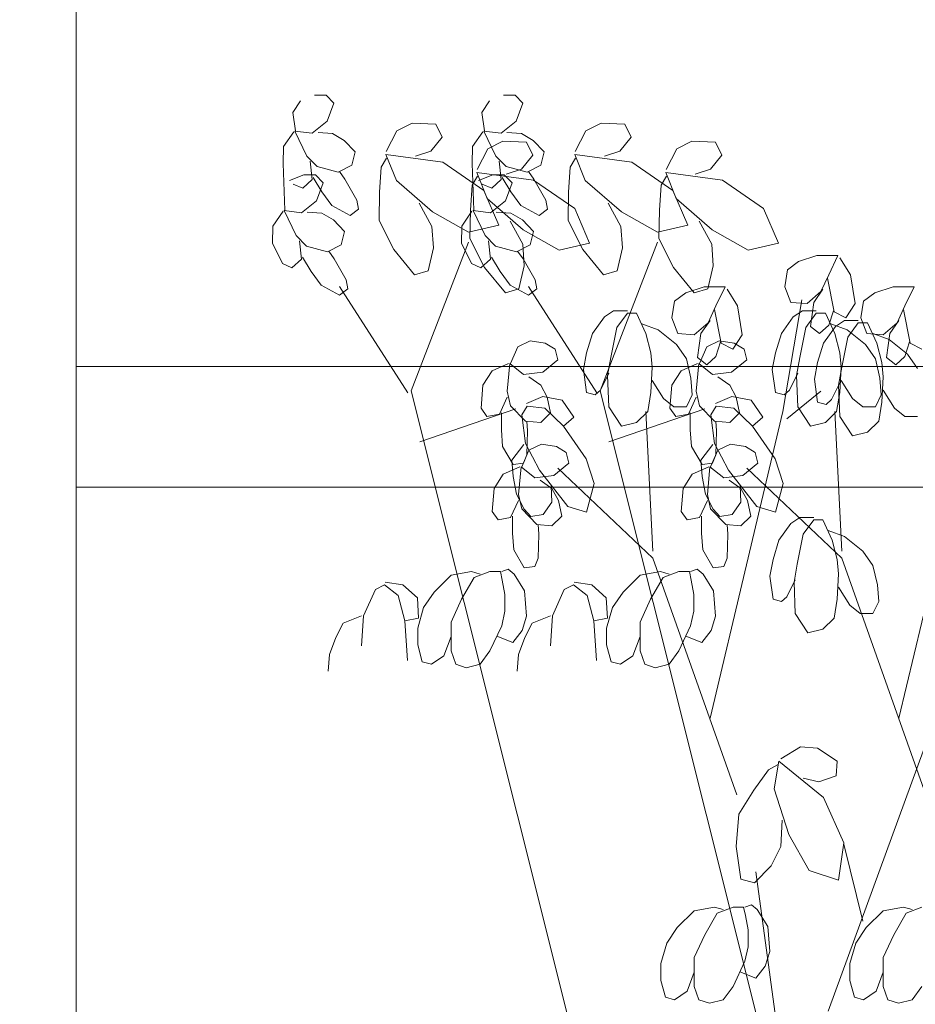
# Model space of a CAD drawing. Header units: millimetres. Extents: x 325 to 308333, y 120 to 24406.
# Tile 7 of 21: x 300599 to 300896, y 6864 to 7190. Entities that reach past the tile are written whole.
import ezdxf

# ---------------------------------------------------------------- set-up
doc = ezdxf.new("R2010")
doc.units = ezdxf.units.MM
doc.header["$LTSCALE"] = 2.5
doc.linetypes.add('DOT', pattern=[0.25, 0, -0.25])
for name, color, linetype, lineweight in [('Dimension', 40, 'Continuous', 0), ('ELEVATION 1', 143, 'Continuous', 18), ('ELEVATION 2', 41, 'Continuous', 15), ('HATCH LIGHT', 250, 'Continuous', 0), ('HATCH MEDIUM', 251, 'Continuous', 5)]:
    doc.layers.add(name, color=color, linetype=linetype, lineweight=lineweight)
doc.styles.get("Standard").update_dxf_attribs({"font": 'GOTHIC.TTF'})
doc.dimstyles.new('AJKD_30', dxfattribs={"dimscale": 30, "dimtxt": 2, "dimasz": 1, "dimexe": 0.8, "dimexo": 0.8, "dimgap": 0.5, "dimtad": 1, "dimdec": 0, "dimzin": 0, "dimdsep": 46, "dimtxsty": 'Standard', "dimblk": 'ARCHTICK', "dimcen": 0.125, "dimclrd": 251, "dimclre": 251, "dimclrt": 42, "dimadec": 0, "dimazin": 0, "dimtfac": 1, "dimtdec": 0, "dimtix": 1, "dimtmove": 1, "dimatfit": 3, "dimfxl": 0, "dimtolj": 1, "dimtzin": 0, "dimarcsym": 0})

# ---------------------------------------------------------------- blocks, each defined once
blk = doc.blocks.new('_ArchTick')
at = {"color": 0, "linetype": 'ByBlock', "const_width": 0.15}
blk.add_lwpolyline([(-0.5, -0.5), (0.5, 0.5)], dxfattribs=at)
blk = doc.blocks.new('*D111')
at = {"layer": 'Defpoints', "color": 0}
for p in [(300618.21, 8185.26), (298987.66, 5785.26), (300618.21, 5785.26)]:
    blk.add_point(p, dxfattribs=at)
at = {"layer": 'ELEVATION 1', "color": 251, "linetype": 'DOT', "lineweight": -2}
for p, q in [((300594.21, 8185.26), (298963.66, 8185.26)), ((300594.21, 5785.26), (298963.66, 5785.26))]:
    blk.add_line(p, q, dxfattribs=at)
at = {"layer": 'ELEVATION 1', "color": 251, "lineweight": -2}
blk.add_line((298987.66, 8185.26), (298987.66, 5785.26), dxfattribs=at)
at = {"layer": 'ELEVATION 1', "color": 251, "lineweight": -2, "xscale": 24, "yscale": 24, "zscale": 24}
for p, rotation in [((298987.66, 8185.26), 90), ((298987.66, 5785.26), 270)]:
    blk.add_blockref('_ArchTick', p, dxfattribs=dict(at, rotation=rotation))
at = {"layer": 'ELEVATION 1', "color": 42, "insert": (298941.15, 6985.26), "char_height": 60, "attachment_point": 5, "rotation": 90}
blk.add_mtext('\\A1;2400', dxfattribs=at)
blk = doc.blocks.new('*D112')
at = {"layer": 'Defpoints', "color": 0}
for p in [(299233.91, 8185.26), (300618.21, 8185.26), (300618.21, 5785.26)]:
    blk.add_point(p, dxfattribs=at)
at = {"layer": 'ELEVATION 1', "color": 251, "linetype": 'DOT', "lineweight": -2}
for p, q in [((300594.21, 8185.26), (299209.91, 8185.26)), ((300594.21, 5785.26), (299209.91, 5785.26))]:
    blk.add_line(p, q, dxfattribs=at)
at = {"layer": 'ELEVATION 1', "color": 251, "lineweight": -2}
blk.add_line((299233.91, 5785.26), (299233.91, 8185.26), dxfattribs=at)
at = {"layer": 'ELEVATION 1', "color": 251, "lineweight": -2, "xscale": 24, "yscale": 24, "zscale": 24}
for p, rotation in [((299233.91, 8185.26), 90), ((299233.91, 5785.26), 270)]:
    blk.add_blockref('_ArchTick', p, dxfattribs=dict(at, rotation=rotation))
at = {"layer": 'ELEVATION 1', "color": 42, "insert": (299187.4, 6985.26), "char_height": 60, "attachment_point": 5, "rotation": 90}
blk.add_mtext('\\A1;2400', dxfattribs=at)
blk = doc.blocks.new('EDER')
for p, q in [((-230.5, 860.23), (-226.17, 860.22)), ((-226.17, 860.22), (-223.21, 857.26)), ((-159.5, 860.23), (-155.17, 860.22)), ((-155.17, 860.22), (-152.22, 857.26)), ((-238.65, 853.69), (-235.82, 858.05)), ((-223.21, 857.26), (-225.72, 850.45)), ((-167.65, 853.69), (-164.82, 858.05)), ((-152.22, 857.26), (-154.72, 850.45)), ((-237.68, 846.88), (-238.65, 853.69)), ((-166.68, 846.88), (-167.65, 853.69)), ((-225.72, 850.45), (-231.36, 845.97)), ((-199.55, 846.8), (-193.84, 849.74)), ((-193.84, 849.74), (-184.94, 849.34)), ((-184.94, 849.34), (-182.54, 844.45)), ((-154.72, 850.45), (-160.36, 845.97)), ((-128.55, 846.8), (-122.84, 849.74)), ((-122.84, 849.74), (-113.94, 849.34)), ((-113.94, 849.34), (-111.55, 844.45)), ((-238.31, 846.5), (-242.17, 840.98)), ((-231.36, 845.97), (-237.89, 846.75)), ((-237.89, 846.75), (-233.34, 837.36)), ((-223.77, 845.82), (-229.2, 846.22)), ((-219.32, 843.24), (-223.77, 845.82)), ((-203.53, 839.1), (-199.55, 846.8)), ((-182.54, 844.45), (-186.85, 839.19)), ((-167.32, 846.5), (-171.18, 840.98)), ((-160.36, 845.97), (-166.9, 846.75)), ((-166.9, 846.75), (-162.34, 837.36)), ((-152.77, 845.82), (-158.2, 846.22)), ((-148.32, 843.24), (-152.77, 845.82)), ((-132.53, 839.1), (-128.55, 846.8)), ((-111.55, 844.45), (-115.85, 839.19)), ((-242.17, 840.98), (-242.31, 834.56)), ((-215.21, 838.87), (-219.32, 843.24)), ((-171.18, 840.98), (-171.31, 834.56)), ((-165.44, 840.05), (-159.73, 842.99)), ((-159.73, 842.99), (-150.83, 842.58)), ((-150.83, 842.58), (-148.43, 837.7)), ((-144.22, 838.87), (-148.32, 843.24)), ((-94.44, 840.05), (-88.73, 842.99)), ((-88.73, 842.99), (-79.83, 842.58)), ((-79.83, 842.58), (-77.44, 837.7)), ((-233.34, 837.36), (-229.47, 833.37)), ((-216.5, 833.86), (-215.21, 838.87)), ((-205.42, 833.19), (-203.41, 836.53)), ((-203.69, 837.94), (-182.33, 835.07)), ((-199.77, 828.17), (-203.69, 837.94)), ((-186.85, 839.19), (-192.61, 837.28)), ((-169.42, 832.35), (-165.44, 840.05)), ((-162.34, 837.36), (-158.48, 833.37)), ((-148.43, 837.7), (-152.74, 832.44)), ((-145.5, 833.86), (-144.22, 838.87)), ((-134.42, 833.19), (-132.41, 836.53)), ((-132.69, 837.94), (-111.33, 835.07)), ((-128.77, 828.17), (-132.69, 837.94)), ((-115.85, 839.19), (-121.61, 837.28)), ((-98.42, 832.35), (-94.44, 840.05)), ((-77.44, 837.7), (-81.74, 832.44)), ((-241.71, 816.95), (-242.31, 834.56)), ((-231.41, 828.49), (-232.17, 835.43)), ((-229.47, 833.37), (-221.58, 831.3)), ((-221.58, 831.3), (-216.5, 833.86)), ((-206.07, 823.81), (-205.42, 833.19)), ((-182.33, 835.07), (-166.88, 824.37)), ((-170.71, 816.95), (-171.31, 834.56)), ((-160.42, 828.49), (-161.17, 835.43)), ((-158.48, 833.37), (-150.58, 831.3)), ((-150.58, 831.3), (-145.5, 833.86)), ((-135.07, 823.81), (-134.42, 833.19)), ((-111.33, 835.07), (-95.88, 824.37)), ((-239.85, 828.13), (-234.53, 830.3)), ((-234.53, 830.3), (-230.2, 830.29)), ((-227.73, 823.86), (-231.02, 829.26)), ((-230.2, 830.29), (-227.24, 827.33)), ((-221.16, 831.56), (-219.07, 828.6)), ((-171.31, 826.44), (-169.3, 829.78)), ((-169.58, 831.19), (-148.22, 828.32)), ((-165.66, 821.42), (-169.58, 831.19)), ((-168.85, 828.13), (-163.53, 830.3)), ((-163.53, 830.3), (-159.2, 830.29)), ((-156.74, 823.86), (-160.02, 829.26)), ((-159.2, 830.29), (-156.25, 827.33)), ((-152.74, 832.44), (-158.5, 830.52)), ((-150.16, 831.56), (-148.07, 828.6)), ((-100.31, 826.44), (-98.3, 829.78)), ((-98.58, 831.19), (-77.22, 828.32)), ((-94.66, 821.42), (-98.58, 831.19)), ((-81.74, 832.44), (-87.5, 830.52)), ((-238.49, 826.84), (-234.95, 825.29)), ((-234.95, 825.29), (-231.41, 828.49)), ((-227.24, 827.33), (-229.74, 820.53)), ((-219.07, 828.6), (-214.59, 820.75)), ((-186.22, 816.32), (-199.77, 828.17)), ((-171.96, 817.06), (-171.31, 826.44)), ((-167.49, 826.84), (-163.95, 825.29)), ((-163.95, 825.29), (-160.42, 828.49)), ((-156.25, 827.33), (-158.75, 820.53)), ((-148.22, 828.32), (-132.77, 817.62)), ((-148.07, 828.6), (-143.59, 820.75)), ((-115.23, 816.32), (-128.77, 828.17)), ((-100.96, 817.06), (-100.31, 826.44)), ((-77.22, 828.32), (-61.78, 817.62)), ((-224.03, 818.71), (-227.73, 823.86)), ((-206.22, 813.15), (-206.07, 823.81)), ((-166.88, 824.37), (-161.3, 811.39)), ((-153.03, 818.71), (-156.74, 823.86)), ((-135.23, 813.15), (-135.07, 823.81)), ((-95.88, 824.37), (-90.3, 811.39)), ((-229.74, 820.53), (-235.39, 816.04)), ((-217.14, 814.97), (-224.03, 818.71)), ((-214.59, 820.75), (-214, 817.41)), ((-191.14, 819.67), (-186.41, 810.92)), ((-152.11, 809.57), (-165.66, 821.42)), ((-158.75, 820.53), (-164.39, 816.04)), ((-146.14, 814.97), (-153.03, 818.71)), ((-143.59, 820.75), (-143.01, 817.41)), ((-120.15, 819.67), (-115.41, 810.92)), ((-81.12, 809.57), (-94.66, 821.42)), ((-242.34, 816.57), (-246.2, 811.05)), ((-235.39, 816.04), (-241.92, 816.83)), ((-241.92, 816.83), (-237.37, 807.44)), ((-227.8, 815.9), (-233.23, 816.29)), ((-223.34, 813.32), (-227.8, 815.9)), ((-214, 817.41), (-217.14, 814.97)), ((-172.66, 808.71), (-186.22, 816.32)), ((-171.35, 816.57), (-175.21, 811.05)), ((-172.11, 806.4), (-171.96, 817.06)), ((-164.39, 816.04), (-170.92, 816.83)), ((-170.92, 816.83), (-166.37, 807.44)), ((-156.8, 815.9), (-162.23, 816.29)), ((-152.35, 813.32), (-156.8, 815.9)), ((-143.01, 817.41), (-146.14, 814.97)), ((-132.77, 817.62), (-127.19, 804.63)), ((-101.66, 808.71), (-115.23, 816.32)), ((-101.12, 806.4), (-100.96, 817.06)), ((-61.78, 817.62), (-56.19, 804.63)), ((-246.2, 811.05), (-246.34, 804.63)), ((-219.24, 808.94), (-223.34, 813.32)), ((-200.73, 802.22), (-206.22, 813.15)), ((-186.41, 810.92), (-185.81, 802.83)), ((-175.21, 811.05), (-175.34, 804.63)), ((-161.3, 811.39), (-172.66, 808.71)), ((-157.04, 812.92), (-152.3, 804.17)), ((-148.25, 808.94), (-152.35, 813.32)), ((-129.74, 802.22), (-135.23, 813.15)), ((-115.41, 810.92), (-114.82, 802.83)), ((-90.3, 811.39), (-101.66, 808.71)), ((-86.04, 812.92), (-81.3, 804.17)), ((-237.37, 807.44), (-233.5, 803.44)), ((-220.53, 803.93), (-219.24, 808.94)), ((-166.37, 807.44), (-162.51, 803.44)), ((-138.55, 801.96), (-152.11, 809.57)), ((-149.53, 803.93), (-148.25, 808.94)), ((-67.55, 801.96), (-81.12, 809.57)), ((-246.34, 804.63), (-242.52, 796.91)), ((-235.44, 798.57), (-236.2, 805.51)), ((-233.5, 803.44), (-225.61, 801.37)), ((-225.61, 801.37), (-220.53, 803.93)), ((-194.16, 749.14), (-172.7, 804.99)), ((-175.34, 804.63), (-171.52, 796.91)), ((-166.63, 795.46), (-172.11, 806.4)), ((-164.45, 798.57), (-165.2, 805.51)), ((-162.51, 803.44), (-154.61, 801.37)), ((-154.61, 801.37), (-149.53, 803.93)), ((-152.3, 804.17), (-151.71, 796.08)), ((-127.19, 804.63), (-138.55, 801.96)), ((-123.16, 749.14), (-101.7, 804.99)), ((-95.63, 795.46), (-101.12, 806.4)), ((-81.3, 804.17), (-80.71, 796.08)), ((-56.19, 804.63), (-67.55, 801.96)), ((-225.19, 801.63), (-223.1, 798.67)), ((-192.93, 792.69), (-200.73, 802.22)), ((-185.81, 802.83), (-187.8, 794.22)), ((-154.19, 801.63), (-152.1, 798.67)), ((-121.93, 792.69), (-129.74, 802.22)), ((-114.82, 802.83), (-116.8, 794.22)), ((-48.63, 797.72), (-41.73, 799.98)), ((-41.73, 799.98), (-33.84, 799.98)), ((-33.84, 799.98), (-37.29, 792.75)), ((-242.52, 796.91), (-238.98, 795.36)), ((-238.98, 795.36), (-235.44, 798.57)), ((-231.76, 793.93), (-235.05, 799.34)), ((-223.1, 798.67), (-218.62, 790.82)), ((-171.52, 796.91), (-167.98, 795.36)), ((-167.98, 795.36), (-164.45, 798.57)), ((-160.76, 793.93), (-164.05, 799.34)), ((-151.71, 796.08), (-153.69, 787.47)), ((-152.1, 798.67), (-147.62, 790.82)), ((-80.71, 796.08), (-82.69, 787.47)), ((-52.82, 794.56), (-48.63, 797.72)), ((-33.1, 799.07), (-29.15, 792.75)), ((-228.06, 788.79), (-231.76, 793.93)), ((-187.8, 794.22), (-192.93, 792.69)), ((-158.82, 785.94), (-166.63, 795.46)), ((-157.06, 788.79), (-160.76, 793.93)), ((-116.8, 794.22), (-121.93, 792.69)), ((-87.82, 785.94), (-95.63, 795.46)), ((-53.81, 788.23), (-52.82, 794.56)), ((-37.29, 792.75), (-40.25, 786.43)), ((-29.15, 792.75), (-27.43, 781.91)), ((-221.17, 785.05), (-228.06, 788.79)), ((-218.62, 790.82), (-218.03, 787.48)), ((-150.17, 785.05), (-157.06, 788.79)), ((-147.62, 790.82), (-147.03, 787.48)), ((-35.32, 778.75), (-37.78, 791.4)), ((-218.03, 787.48), (-221.17, 785.05)), ((-195.42, 748.37), (-221.1, 788.26)), ((-153.69, 787.47), (-158.82, 785.94)), ((-147.03, 787.48), (-150.17, 785.05)), ((-124.43, 748.37), (-150.1, 788.26)), ((-95.23, 782.81), (-91.04, 785.98)), ((-91.04, 785.98), (-84.14, 788.23)), ((-82.69, 787.47), (-87.82, 785.94)), ((-84.14, 788.23), (-76.25, 788.23)), ((-76.25, 788.23), (-79.7, 781.01)), ((-75.51, 787.33), (-71.56, 781.01)), ((-51.59, 782.36), (-53.81, 788.23)), ((-40.25, 786.43), (-45.43, 781.91)), ((-42.96, 782.36), (-39.51, 787.33)), ((-24.23, 782.81), (-20.04, 785.98)), ((-20.04, 785.98), (-13.14, 788.23)), ((-13.14, 788.23), (-5.25, 788.23)), ((-5.25, 788.23), (-8.7, 781.01)), ((-96.22, 776.49), (-95.23, 782.81)), ((-79.7, 781.01), (-82.66, 774.69)), ((-71.56, 781.01), (-69.84, 770.17)), ((-54.55, 741.27), (-47.4, 783.27)), ((-45.43, 781.91), (-51.59, 782.36)), ((-44.19, 773.33), (-42.96, 782.36)), ((-27.43, 781.91), (-30.88, 776.49)), ((-25.22, 776.49), (-24.23, 782.81)), ((-8.7, 781.01), (-11.66, 774.69)), ((-118.16, 779.2), (-121.61, 776.94)), ((-112.98, 779.2), (-118.16, 779.2)), ((-116.93, 772.88), (-112.98, 778.3)), ((-112.98, 778.3), (-109.53, 778.3)), ((-109.53, 778.3), (-106.08, 770.62)), ((-77.73, 767.01), (-80.19, 779.65)), ((-47.16, 779.2), (-50.62, 776.94)), ((-41.99, 779.2), (-47.16, 779.2)), ((-45.93, 772.88), (-41.99, 778.3)), ((-41.99, 778.3), (-38.53, 778.3)), ((-38.53, 778.3), (-35.08, 770.62)), ((-35.57, 779.2), (-37.29, 773.78)), ((-30.88, 776.49), (-35.32, 778.75)), ((-6.73, 767.01), (-9.19, 779.65)), ((-121.61, 776.94), (-126.05, 770.62)), ((-107.56, 774.23), (-101.4, 771.98)), ((-94, 770.62), (-96.22, 776.49)), ((-82.66, 774.69), (-87.83, 770.17)), ((-85.37, 770.62), (-81.92, 775.59)), ((-50.62, 776.94), (-55.05, 770.62)), ((-37.29, 773.78), (-40.74, 770.62)), ((-36.56, 774.23), (-30.4, 771.98)), ((-31.37, 775.59), (-34.83, 773.33)), ((-26.2, 775.59), (-31.37, 775.59)), ((-30.14, 769.27), (-26.2, 774.69)), ((-26.2, 774.69), (-22.74, 774.69)), ((-23, 770.62), (-25.22, 776.49)), ((-22.74, 774.69), (-19.29, 767.01)), ((-11.66, 774.69), (-16.84, 770.17)), ((-14.37, 770.62), (-10.92, 775.59)), ((-126.05, 770.62), (-128.27, 763.4)), ((-119.15, 761.59), (-116.93, 772.88)), ((-106.08, 770.62), (-104.11, 763.4)), ((-101.4, 771.98), (-94.49, 766.56)), ((-87.83, 770.17), (-94, 770.62)), ((-86.6, 761.59), (-85.37, 770.62)), ((-69.84, 770.17), (-73.29, 764.75)), ((-55.05, 770.62), (-57.27, 763.4)), ((-48.15, 761.59), (-45.93, 772.88)), ((-40.74, 770.62), (-44.19, 773.33)), ((-34.83, 773.33), (-39.26, 767.01)), ((-35.08, 770.62), (-33.11, 763.4)), ((-30.4, 771.98), (-23.49, 766.56)), ((-16.84, 770.17), (-23, 770.62)), ((-20.77, 770.62), (-14.61, 768.36)), ((-15.6, 761.59), (-14.37, 770.62)), ((-154.16, 765.65), (-149.47, 767.91)), ((-149.47, 767.91), (-143.8, 767.01)), ((-143.8, 767.01), (-140.1, 764.75)), ((-94.49, 766.56), (-90.79, 761.14)), ((-83.16, 765.65), (-78.48, 767.91)), ((-77.97, 767.46), (-79.7, 762.04)), ((-78.48, 767.91), (-72.81, 767.01)), ((-73.29, 764.75), (-77.73, 767.01)), ((-72.81, 767.01), (-69.11, 764.75)), ((-39.26, 767.01), (-41.48, 759.78)), ((-32.36, 757.98), (-30.14, 769.27)), ((-23.49, 766.56), (-19.8, 761.14)), ((-19.29, 767.01), (-17.32, 759.78)), ((-14.61, 768.36), (-7.7, 762.94)), ((-6.98, 767.46), (-8.7, 762.04)), ((-2.29, 764.75), (-6.73, 767.01)), ((-156.87, 759.33), (-154.16, 765.65)), ((-140.1, 764.75), (-139.12, 760.69)), ((-128.27, 763.4), (-129.5, 757.07)), ((-104.11, 763.4), (-103.61, 757.98)), ((-85.87, 759.33), (-83.16, 765.65)), ((-69.11, 764.75), (-68.12, 760.69)), ((-57.27, 763.4), (-58.51, 757.07)), ((-33.11, 763.4), (-32.62, 757.98)), ((-7.7, 762.94), (-4.01, 757.52)), ((-157.61, 759.33), (-163.77, 756.62)), ((-157.12, 759.33), (-158.1, 748.94)), ((-151.94, 755.27), (-157.12, 759.33)), ((-139.12, 760.69), (-144.79, 756.17)), ((-120.38, 754.81), (-119.15, 761.59)), ((-86.61, 759.33), (-92.78, 756.62)), ((-90.79, 761.14), (-89.07, 753.91)), ((-86.12, 759.33), (-87.11, 748.94)), ((-83.15, 758.88), (-86.6, 761.59)), ((-80.94, 755.27), (-86.12, 759.33)), ((-79.7, 762.04), (-83.15, 758.88)), ((-68.12, 760.69), (-73.79, 756.17)), ((-49.38, 754.81), (-48.15, 761.59)), ((-41.48, 759.78), (-42.72, 753.46)), ((-19.8, 761.14), (-18.07, 753.91)), ((-17.32, 759.78), (-16.83, 754.36)), ((-12.15, 758.88), (-15.6, 761.59)), ((-8.7, 762.04), (-12.15, 758.88)), ((-163.77, 756.62), (-167.22, 751.2)), ((-144.79, 756.17), (-151.94, 755.27)), ((-129.5, 757.07), (-128.27, 748.49)), ((-123.09, 749.4), (-119.89, 755.72)), ((-103.61, 757.98), (-104.11, 748.49)), ((-92.78, 756.62), (-96.23, 751.2)), ((-73.79, 756.17), (-80.94, 755.27)), ((-58.51, 757.07), (-57.27, 748.49)), ((-52.09, 749.4), (-48.89, 755.72)), ((-33.59, 751.2), (-32.36, 757.98)), ((-32.62, 757.98), (-33.11, 748.49)), ((-145.53, 751.2), (-149.97, 754.36)), ((-119.89, 743.07), (-120.38, 754.81)), ((-99.42, 746.23), (-103.61, 753.01)), ((-89.07, 753.91), (-88.57, 747.59)), ((-74.53, 751.2), (-78.97, 754.36)), ((-48.89, 743.07), (-49.38, 754.81)), ((-42.72, 753.46), (-41.48, 744.88)), ((-36.3, 745.78), (-33.1, 752.1)), ((-28.43, 746.23), (-32.62, 753.01)), ((-18.07, 753.91), (-17.58, 747.59)), ((-16.83, 754.36), (-17.32, 744.88)), ((-57.7, 203.03), (-194.16, 749.14)), ((-167.22, 751.2), (-167.96, 742.62)), ((-158.1, 748.94), (-156.87, 743.52)), ((-143.06, 746.69), (-145.53, 751.2)), ((-128.27, 748.49), (-125.06, 747.59)), ((-125.06, 747.59), (-123.09, 749.4)), ((13.29, 203.03), (-123.16, 749.14)), ((-104.11, 748.49), (-105.34, 741.27)), ((-96.23, 751.2), (-96.97, 742.62)), ((-88.57, 747.59), (-90.79, 743.07)), ((-87.11, 748.94), (-85.87, 743.52)), ((-72.07, 746.69), (-74.53, 751.2)), ((-57.27, 748.49), (-54.07, 747.59)), ((-54.07, 747.59), (-52.09, 749.4)), ((-53.07, 738.56), (-40.25, 748.94)), ((-33.11, 748.49), (-34.34, 741.27)), ((-33.1, 739.46), (-33.59, 751.2)), ((-17.58, 747.59), (-19.8, 743.07)), ((-12.64, 742.62), (-16.83, 749.4)), ((-161.06, 740.36), (-158.1, 746.69)), ((-150.82, 744.29), (-144.67, 746.98)), ((-144.67, 746.98), (-137.45, 745.55)), ((-141.83, 740.81), (-143.06, 746.69)), ((-137.45, 745.55), (-133.04, 739.25)), ((-95.48, 743.07), (-99.42, 746.23)), ((-90.06, 740.36), (-87.11, 746.69)), ((-79.83, 744.29), (-73.67, 746.98)), ((-73.67, 746.98), (-66.45, 745.55)), ((-70.83, 740.81), (-72.07, 746.69)), ((-66.45, 745.55), (-62.04, 739.25)), ((-41.48, 744.88), (-38.28, 743.98)), ((-38.28, 743.98), (-36.3, 745.78)), ((-24.48, 743.07), (-28.43, 746.23)), ((-17.32, 744.88), (-18.55, 737.65)), ((-190.89, 729.99), (-154.85, 742.38)), ((-167.96, 742.62), (-165.75, 739.46)), ((-165.75, 739.46), (-161.06, 740.36)), ((-160.32, 734.49), (-160.32, 740.81)), ((-156.87, 743.52), (-151.2, 737.65)), ((-152.58, 740.06), (-150.56, 743.39)), ((-150.56, 743.39), (-144.03, 742.61)), ((-145.53, 737.2), (-141.83, 740.81)), ((-144.03, 742.61), (-137, 735.79)), ((-115.2, 735.85), (-119.89, 743.07)), ((-119.89, 729.99), (-83.85, 742.38)), ((-105.34, 741.27), (-109.53, 737.2)), ((-103.37, 688.88), (-106.08, 741.27)), ((-96.97, 742.62), (-94.75, 739.46)), ((-90.79, 743.07), (-95.48, 743.07)), ((-94.75, 739.46), (-90.06, 740.36)), ((-89.32, 734.49), (-89.32, 740.81)), ((-85.87, 743.52), (-80.2, 737.65)), ((-81.92, 626.1), (-54.55, 741.27)), ((-81.58, 740.06), (-79.57, 743.39)), ((-79.57, 743.39), (-73.03, 742.61)), ((-74.53, 737.2), (-70.83, 740.81)), ((-73.03, 742.61), (-66, 735.79)), ((-44.2, 735.85), (-48.89, 743.07)), ((-34.34, 741.27), (-38.53, 737.2)), ((-32.37, 688.88), (-35.08, 741.27)), ((-19.8, 743.07), (-24.48, 743.07)), ((-8.69, 739.46), (-12.64, 742.62)), ((-10.92, 626.1), (16.45, 741.27)), ((-151.21, 729.26), (-152.58, 740.06)), ((-151.2, 737.65), (-145.53, 737.2)), ((-150.71, 737.65), (-150.46, 734.04)), ((-133.04, 739.25), (-137, 735.79)), ((-109.53, 737.2), (-115.2, 735.85)), ((-80.21, 729.26), (-81.58, 740.06)), ((-80.2, 737.65), (-74.53, 737.2)), ((-79.71, 737.65), (-79.46, 734.04)), ((-62.04, 739.25), (-66, 735.79)), ((-38.53, 737.2), (-44.2, 735.85)), ((-28.42, 732.23), (-33.1, 739.46)), ((-18.55, 737.65), (-22.74, 733.59)), ((-4.01, 739.46), (-8.69, 739.46)), ((-159.83, 728.17), (-160.32, 734.49)), ((-150.46, 734.04), (-150.71, 725.01)), ((-137, 735.79), (-128.42, 723.56)), ((-88.83, 728.17), (-89.32, 734.49)), ((-79.46, 734.04), (-79.71, 725.01)), ((-66, 735.79), (-57.42, 723.56)), ((-22.74, 733.59), (-28.42, 732.23)), ((-145.98, 719.23), (-151.21, 729.26)), ((-74.98, 719.23), (-80.21, 729.26)), ((-155.88, 721.4), (-159.83, 728.17)), ((-151.84, 728.88), (-156.33, 722.98)), ((-152.68, 720.49), (-149.97, 726.81)), ((-149.97, 726.81), (-145.28, 729.07)), ((-145.28, 729.07), (-139.61, 728.17)), ((-139.61, 728.17), (-135.91, 725.91)), ((-135.91, 725.91), (-134.93, 721.85)), ((-84.89, 721.4), (-88.83, 728.17)), ((-80.84, 728.88), (-85.34, 722.98)), ((-81.68, 720.49), (-78.97, 726.81)), ((-78.97, 726.81), (-74.28, 729.07)), ((-74.28, 729.07), (-68.61, 728.17)), ((-68.61, 728.17), (-64.92, 725.91)), ((-64.92, 725.91), (-63.93, 721.85)), ((-156.33, 722.98), (-155.84, 716.94)), ((-151.94, 721.85), (-155.88, 721.4)), ((-150.71, 725.01), (-151.94, 721.85)), ((-134.93, 721.85), (-140.6, 717.33)), ((-128.42, 723.56), (-125.39, 714.3)), ((-85.34, 722.98), (-84.84, 716.94)), ((-80.94, 721.85), (-84.89, 721.4)), ((-79.71, 725.01), (-80.94, 721.85)), ((-63.93, 721.85), (-69.6, 717.33)), ((-57.42, 723.56), (-54.39, 714.3)), ((-153.42, 720.49), (-159.58, 717.78)), ((-152.92, 720.49), (-153.91, 710.1)), ((-147.75, 716.43), (-152.92, 720.49)), ((-135.38, 705.59), (-145.98, 719.23)), ((-103.37, 686.17), (-139.12, 720.04)), ((-82.42, 720.49), (-88.58, 717.78)), ((-81.93, 720.49), (-82.91, 710.1)), ((-76.75, 716.43), (-81.93, 720.49)), ((-64.38, 705.59), (-74.98, 719.23)), ((-32.37, 686.17), (-68.12, 720.04)), ((-159.58, 717.78), (-163.03, 712.36)), ((-155.84, 716.94), (-154.66, 710.25)), ((-140.6, 717.33), (-147.75, 716.43)), ((-141.34, 712.36), (-145.77, 715.52)), ((-125.39, 714.3), (-128.35, 703.52)), ((-88.58, 717.78), (-92.04, 712.36)), ((-84.84, 716.94), (-83.66, 710.25)), ((-69.6, 717.33), (-76.75, 716.43)), ((-70.34, 712.36), (-74.78, 715.52)), ((-54.39, 714.3), (-57.36, 703.52)), ((-163.03, 712.36), (-163.77, 703.78)), ((-141.31, 707.27), (-141.59, 713.44)), ((-138.87, 707.85), (-141.34, 712.36)), ((-92.04, 712.36), (-92.78, 703.78)), ((-70.31, 707.27), (-70.6, 713.44)), ((-67.87, 707.85), (-70.34, 712.36)), ((-156.87, 701.52), (-153.91, 707.85)), ((-154.66, 710.25), (-151.8, 704.6)), ((-153.91, 710.1), (-152.68, 704.69)), ((-144.56, 702.65), (-141.31, 707.27)), ((-137.64, 701.98), (-138.87, 707.85)), ((-85.87, 701.52), (-82.91, 707.85)), ((-83.66, 710.25), (-80.8, 704.6)), ((-82.91, 710.1), (-81.68, 704.69)), ((-73.56, 702.65), (-70.31, 707.27)), ((-66.64, 701.98), (-67.87, 707.85)), ((-163.77, 703.78), (-161.55, 700.62)), ((-152.68, 704.69), (-147.01, 698.81)), ((-151.8, 704.6), (-149.29, 701.89)), ((-128.35, 703.52), (-135.38, 705.59)), ((-92.78, 703.78), (-90.56, 700.62)), ((-81.68, 704.69), (-76.01, 698.81)), ((-80.8, 704.6), (-78.29, 701.89)), ((-57.36, 703.52), (-64.38, 705.59)), ((-161.55, 700.62), (-156.87, 701.52)), ((-156.13, 695.65), (-156.13, 701.98)), ((-149.29, 701.89), (-144.56, 702.65)), ((-141.34, 698.36), (-137.64, 701.98)), ((-90.56, 700.62), (-85.87, 701.52)), ((-85.13, 695.65), (-85.13, 701.98)), ((-78.29, 701.89), (-73.56, 702.65)), ((-70.34, 698.36), (-66.64, 701.98)), ((-48.14, 701.52), (-51.59, 699.27)), ((-42.96, 701.52), (-48.14, 701.52)), ((-46.91, 695.2), (-42.96, 700.62)), ((-42.96, 700.62), (-39.51, 700.62)), ((-39.51, 700.62), (-36.06, 692.94)), ((-147.01, 698.81), (-141.34, 698.36)), ((-146.51, 698.81), (-146.27, 695.2)), ((-76.01, 698.81), (-70.34, 698.36)), ((-75.52, 698.81), (-75.27, 695.2)), ((-51.59, 699.27), (-56.03, 692.94)), ((-37.54, 696.56), (-31.37, 694.3)), ((-155.64, 689.33), (-156.13, 695.65)), ((-146.27, 695.2), (-146.51, 686.17)), ((-84.64, 689.33), (-85.13, 695.65)), ((-75.27, 695.2), (-75.52, 686.17)), ((-56.03, 692.94), (-58.25, 685.72)), ((-49.13, 683.91), (-46.91, 695.2)), ((-36.06, 692.94), (-34.09, 685.72)), ((-31.37, 694.3), (-24.47, 688.88)), ((-151.69, 682.56), (-155.64, 689.33)), ((-80.69, 682.56), (-84.64, 689.33)), ((-24.47, 688.88), (-20.77, 683.46)), ((-146.51, 686.17), (-147.75, 683.01)), ((-71.81, 597.2), (-103.37, 686.17)), ((-75.52, 686.17), (-76.75, 683.01)), ((-58.25, 685.72), (-59.48, 679.39)), ((-34.09, 685.72), (-33.59, 680.3)), ((-0.81, 597.2), (-32.37, 686.17)), ((-171.53, 681.15), (-179.18, 679.79)), ((-168.33, 680.24), (-171.53, 681.15)), ((-170.55, 678.89), (-164.63, 681.15)), ((-164.63, 681.15), (-160.69, 681.15)), ((-160.69, 681.15), (-159.95, 677.99)), ((-157.73, 682.05), (-160.19, 681.15)), ((-155.51, 680.24), (-157.73, 682.05)), ((-147.75, 683.01), (-151.69, 682.56)), ((-100.54, 681.15), (-108.18, 679.79)), ((-97.33, 680.24), (-100.54, 681.15)), ((-99.55, 678.89), (-93.63, 681.15)), ((-93.63, 681.15), (-89.69, 681.15)), ((-89.69, 681.15), (-88.95, 677.99)), ((-86.73, 682.05), (-89.2, 681.15)), ((-84.51, 680.24), (-86.73, 682.05)), ((-76.75, 683.01), (-80.69, 682.56)), ((-50.36, 677.14), (-49.13, 683.91)), ((-20.77, 683.46), (-19.05, 676.23)), ((-179.18, 679.79), (-185.59, 673.47)), ((-175.23, 670.76), (-170.55, 678.89)), ((-159.95, 677.99), (-158.96, 672.57)), ((-155.51, 680.24), (-151.56, 673.92)), ((-108.18, 679.79), (-114.59, 673.47)), ((-104.24, 670.76), (-99.55, 678.89)), ((-88.95, 677.99), (-87.96, 672.57)), ((-84.51, 680.24), (-80.57, 673.92)), ((-59.48, 679.39), (-58.25, 670.81)), ((-53.07, 671.72), (-49.87, 678.04)), ((-33.59, 680.3), (-34.09, 670.81)), ((-212.1, 664.49), (-207.66, 674.43)), ((-207.66, 674.43), (-204.21, 676.23)), ((-204.21, 676.23), (-199.03, 672.17)), ((-203.96, 677.14), (-197.3, 676.23)), ((-197.3, 676.23), (-191.88, 671.27)), ((-151.56, 673.92), (-150.82, 664.44)), ((-141.1, 664.49), (-136.66, 674.43)), ((-136.66, 674.43), (-133.21, 676.23)), ((-133.21, 676.23), (-128.03, 672.17)), ((-132.96, 677.14), (-126.31, 676.23)), ((-126.31, 676.23), (-120.88, 671.27)), ((-80.57, 673.92), (-79.83, 664.44)), ((-49.87, 665.39), (-50.36, 677.14)), ((-29.4, 668.56), (-33.59, 675.33)), ((-19.05, 676.23), (-18.55, 669.91)), ((-199.03, 672.17), (-196.56, 662.69)), ((-191.88, 671.27), (-191.39, 663.59)), ((-185.59, 673.47), (-189.53, 667.6)), ((-179.18, 662.18), (-175.23, 670.76)), ((-158.96, 672.57), (-158.96, 666.24)), ((-128.03, 672.17), (-125.57, 662.69)), ((-120.88, 671.27), (-120.39, 663.59)), ((-114.59, 673.47), (-118.54, 667.6)), ((-108.18, 662.18), (-104.24, 670.76)), ((-87.96, 672.57), (-87.96, 666.24)), ((-58.25, 670.81), (-55.04, 669.91)), ((-55.04, 669.91), (-53.07, 671.72)), ((-34.09, 670.81), (-35.32, 663.59)), ((-18.55, 669.91), (-20.77, 665.39)), ((-189.53, 667.6), (-191.75, 659.92)), ((-158.96, 666.24), (-160.19, 660.82)), ((-118.54, 667.6), (-120.75, 659.92)), ((-87.96, 666.24), (-89.2, 660.82)), ((-25.46, 665.39), (-29.4, 668.56)), ((-212.84, 664.49), (-219.74, 661.78)), ((-212.84, 653.2), (-212.1, 664.49)), ((-191.39, 663.59), (-196.56, 662.69)), ((-196.56, 662.69), (-195.58, 647.78)), ((-150.82, 664.44), (-152.55, 659.02)), ((-141.84, 664.49), (-148.74, 661.78)), ((-141.84, 653.2), (-141.1, 664.49)), ((-120.39, 663.59), (-125.57, 662.69)), ((-125.57, 662.69), (-124.58, 647.78)), ((-79.83, 664.44), (-81.55, 659.02)), ((-45.18, 658.17), (-49.87, 665.39)), ((-35.32, 663.59), (-39.51, 659.52)), ((-20.77, 665.39), (-25.46, 665.39)), ((-219.74, 661.78), (-222.45, 656.36)), ((-191.75, 659.92), (-191.75, 653.6)), ((-179.18, 651.34), (-179.18, 662.18)), ((-160.19, 660.82), (-164.63, 651.34)), ((-152.55, 659.02), (-156, 654.5)), ((-148.74, 661.78), (-151.46, 656.36)), ((-120.75, 659.92), (-120.75, 653.6)), ((-108.18, 651.34), (-108.18, 662.18)), ((-89.2, 660.82), (-93.63, 651.34)), ((-81.55, 659.02), (-85, 654.5)), ((-39.51, 659.52), (-45.18, 658.17)), ((-222.45, 656.36), (-224.92, 650.04)), ((-181.89, 649.53), (-179.18, 656.76)), ((-156, 654.5), (-162.04, 656.87)), ((-151.46, 656.36), (-153.92, 650.04)), ((-110.89, 649.53), (-108.18, 656.76)), ((-85, 654.5), (-91.04, 656.87)), ((-37.54, 515.91), (13.99, 657.27)), ((-191.75, 653.6), (-190.03, 647.28)), ((-120.75, 653.6), (-119.03, 647.28)), ((-224.92, 650.04), (-225.41, 643.72)), ((-186.57, 646.37), (-181.89, 649.53)), ((-177.45, 646.37), (-179.18, 651.34)), ((-164.63, 651.34), (-168.33, 646.37)), ((-153.92, 650.04), (-154.41, 643.72)), ((-115.58, 646.37), (-110.89, 649.53)), ((-106.45, 646.37), (-108.18, 651.34)), ((-93.63, 651.34), (-97.33, 646.37)), ((-190.03, 647.28), (-186.57, 646.37)), ((-173.51, 645.02), (-177.45, 646.37)), ((-168.33, 646.37), (-173.51, 645.02)), ((-119.03, 647.28), (-115.58, 646.37)), ((-102.51, 645.02), (-106.45, 646.37)), ((-97.33, 646.37), (-102.51, 645.02)), ((-55.29, 610.75), (-47.89, 615.27)), ((-47.89, 615.27), (-41.48, 614.81)), ((-41.48, 614.81), (-34.09, 609.85)), ((-59.97, 606.69), (-56.52, 608.49)), ((-57.76, 599.46), (-56.03, 609.85)), ((-56.03, 609.85), (-39.26, 596.3)), ((-34.09, 609.85), (-34.58, 604.43)), ((-65.4, 599.01), (-59.97, 606.69)), ((-40.99, 602.17), (-46.91, 603.52)), ((-34.58, 604.43), (-40.99, 602.17)), ((-71.07, 589.98), (-65.4, 599.01)), ((-52.33, 582.3), (-57.76, 599.46)), ((-39.26, 596.3), (-31.62, 579.14)), ((-72.06, 577.78), (-71.07, 589.98)), ((-54.8, 587.72), (-55.29, 577.78)), ((-44.69, 568.75), (-52.33, 582.3)), ((-70.33, 565.59), (-72.06, 577.78)), ((-55.29, 577.78), (-58.99, 570.56)), ((-31.62, 579.14), (-33.59, 565.14)), ((-24.47, 549.78), (-31.62, 578.68)), ((-58.99, 570.56), (-65.15, 564.23)), ((-45.92, 429.2), (-64.66, 568.3)), ((-33.59, 565.14), (-44.69, 568.75)), ((-65.15, 564.23), (-70.33, 565.59)), ((-66.37, 555.92), (-68.84, 555.02)), ((-64.15, 554.11), (-66.37, 555.92)), ((-87.82, 553.66), (-94.23, 547.34)), ((-80.18, 555.02), (-87.82, 553.66)), ((-83.88, 544.63), (-79.19, 552.76)), ((-76.97, 554.11), (-80.18, 555.02)), ((-79.19, 552.76), (-73.28, 555.02)), ((-73.28, 555.02), (-69.33, 555.02)), ((-69.33, 555.02), (-68.59, 551.85)), ((-68.59, 551.85), (-67.61, 546.44)), ((-64.15, 554.11), (-60.21, 547.79)), ((-16.83, 553.66), (-23.24, 547.34)), ((-9.18, 555.02), (-16.83, 553.66)), ((-12.88, 544.63), (-8.2, 552.76)), ((-5.98, 554.11), (-9.18, 555.02)), ((-8.2, 552.76), (-2.28, 555.02)), ((-60.21, 547.79), (-59.47, 538.31)), ((-94.23, 547.34), (-98.18, 541.47)), ((-87.82, 536.05), (-83.88, 544.63)), ((-67.61, 546.44), (-67.61, 540.11)), ((-23.24, 547.34), (-27.18, 541.47)), ((-16.83, 536.05), (-12.88, 544.63)), ((-98.18, 541.47), (-100.4, 533.79)), ((-27.18, 541.47), (-29.4, 533.79)), ((-67.61, 540.11), (-68.84, 534.69)), ((-59.47, 538.31), (-61.2, 532.89)), ((-100.4, 533.79), (-100.4, 527.47)), ((-87.82, 525.21), (-87.82, 536.05)), ((-68.84, 534.69), (-73.28, 525.21)), ((-29.4, 533.79), (-29.4, 527.47)), ((-16.83, 525.21), (-16.83, 536.05)), ((-90.54, 523.4), (-87.82, 530.63)), ((-64.65, 528.37), (-70.69, 530.74)), ((-61.2, 532.89), (-64.65, 528.37)), ((-19.54, 523.4), (-16.83, 530.63)), ((-100.4, 527.47), (-98.67, 521.14)), ((-29.4, 527.47), (-27.67, 521.14)), ((-95.22, 520.24), (-90.54, 523.4)), ((-86.1, 520.24), (-87.82, 525.21)), ((-73.28, 525.21), (-76.97, 520.24)), ((-24.22, 520.24), (-19.54, 523.4)), ((-15.1, 520.24), (-16.83, 525.21)), ((-2.28, 525.21), (-5.98, 520.24)), ((-98.67, 521.14), (-95.22, 520.24)), ((-82.15, 518.89), (-86.1, 520.24)), ((-76.97, 520.24), (-82.15, 518.89)), ((-27.67, 521.14), (-24.22, 520.24)), ((-11.16, 518.89), (-15.1, 520.24)), ((-5.98, 520.24), (-11.16, 518.89))]:
    blk.add_line(p, q)
blk = doc.blocks.new('Planter box')
at = {"layer": 'HATCH MEDIUM', "color": 7, "xscale": 0.8825300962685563, "yscale": 0.8825300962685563, "zscale": 0.8825300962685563}
blk.add_blockref('EDER', (198837.87, 15571.67), dxfattribs=at)

msp = doc.modelspace()

# ---------------------------------------------------------------- linework, layer by layer
at = {"layer": 'ELEVATION 2'}
msp.add_line((300618.21, 8185.26), (300618.21, 5785.26), dxfattribs=at)
at = {"layer": 'HATCH LIGHT'}
for points in [[(300618.21, 7035.26), (301934.34, 7035.26), (301934.34, 8185.26)], [(300618.21, 7075.26), (301894.34, 7075.26), (301894.34, 8185.26)]]:
    msp.add_lwpolyline(points, dxfattribs=at)

# ---------------------------------------------------------------- dimensions: what is measured, and where the dimension line sits
at = {"layer": 'ELEVATION 1'}
for base, p1, p2, picture, middle in [((298987.66, 5785.26), (300618.21, 8185.26), (300618.21, 5785.26), '*D111', (298941.15, 6985.26)), ((299233.91, 8185.26), (300618.21, 5785.26), (300618.21, 8185.26), '*D112', (299187.4, 6985.26))]:
    dim = msp.add_linear_dim(base=base, p1=p1, p2=p2, angle=90, dimstyle='AJKD_30', override={"dimasz": 0.8}, dxfattribs=at)
    dim.commit()
    dim.dimension.update_dxf_attribs({"geometry": picture, "text_midpoint": middle})

# ---------------------------------------------------------------- next in the draw order: block references
at = {"layer": 'Dimension', "color": 13}
msp.add_blockref('Planter box', (102062.8, -9165.59), dxfattribs=at)

doc.saveas('drawing.dxf')
